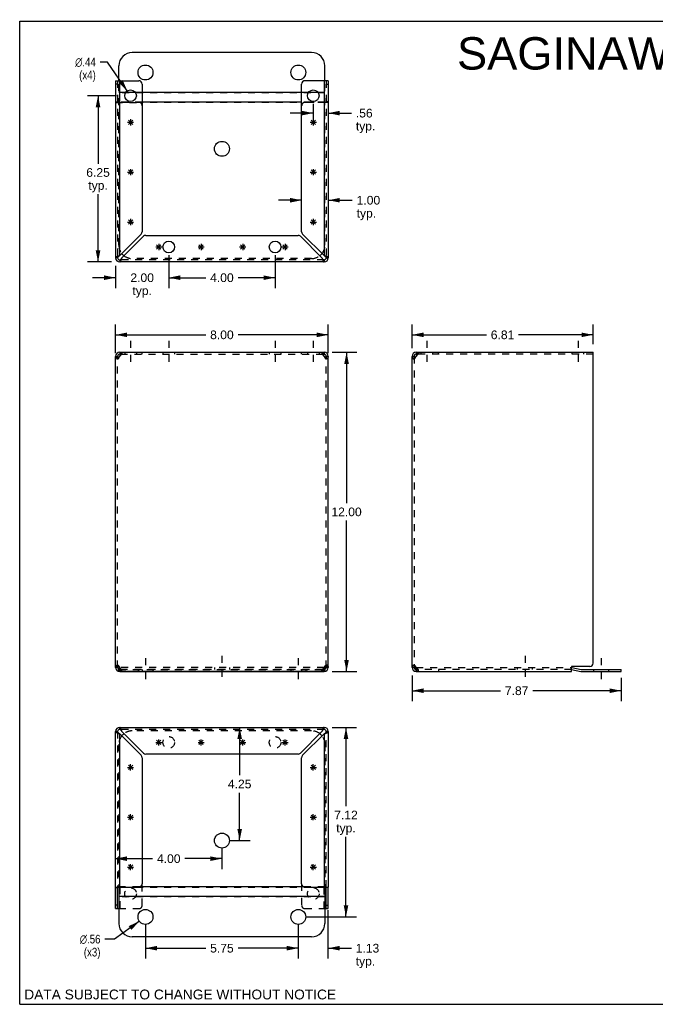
# Model space of a CAD drawing. Header units: inches. Extents: x 0 to 47.8, y 0 to 37.
# Tile 1 of 2: x 0 to 23.9, y 0 to 37. Entities that reach past the tile are written whole.
import ezdxf

# ---------------------------------------------------------------- set-up
doc = ezdxf.new("R2010")
doc.units = ezdxf.units.IN
doc.header["$LTSCALE"] = 2.630435
doc.header["$MEASUREMENT"] = 0
doc.linetypes.add('DASHED', pattern=[0.2, 0.1, -0.1])
doc.linetypes.add('HIDDEN', pattern=[0.2, 0.1, -0.1])
doc.layers.get('0').update_dxf_attribs({"linetype": 'CONTINUOUS'})
doc.layers.add('DEFAULT_2', color=8, linetype='HIDDEN')
doc.layers.add('DIMENSIONS', color=7, linetype='CONTINUOUS')
doc.styles.get("Standard").update_dxf_attribs({"font": 'arial.ttf'})
doc.styles.add('TEXTSTYLE_1', font='gdt', dxfattribs={"width": 0.8})
doc.dimstyles.new('DIMSTYLE_1', dxfattribs={"dimtxt": 0.326087, "dimasz": 0.434783, "dimexe": 0.09, "dimexo": 0.07, "dimgap": 0.0375, "dimtad": 0, "dimtih": 1, "dimtoh": 1, "dimzin": 4, "dimdsep": 46, "dimtxsty": 'Standard', "dimblk": '_FILLED', "dimblk1": '_FILLED', "dimblk2": '_FILLED', "dimcen": 0.09, "dimazin": 1, "dimtfac": 1, "dimtofl": 0, "dimtmove": 0, "dimatfit": 3, "dimldrblk": '_FILLED', "dimfxl": 1, "dimtolj": 1, "dimtzin": 4, "dimarcsym": 0})
doc.dimstyles.new('DIMSTYLE_2', dxfattribs={"dimtxt": 0.326087, "dimasz": 0.434783, "dimexe": 0.09, "dimexo": 0.07, "dimgap": 0.09, "dimtad": 0, "dimtih": 1, "dimtoh": 1, "dimzin": 4, "dimdsep": 46, "dimtxsty": 'Standard', "dimblk": '_FILLED', "dimblk1": '_FILLED', "dimblk2": '_FILLED', "dimcen": 0.09, "dimazin": 1, "dimtfac": 1, "dimtofl": 0, "dimtmove": 0, "dimatfit": 1, "dimldrblk": '_FILLED', "dimfxl": 1, "dimtolj": 1, "dimtzin": 4, "dimarcsym": 0})

# ---------------------------------------------------------------- blocks, each defined once
blk = doc.blocks.new('_FILLED')
at = {"color": 0, "linetype": 'ByBlock'}
blk.add_solid([(0, 0), (-1, 0.2), (-1, -0.2)], dxfattribs=at)
blk = doc.blocks.new('*D1')
at = {"layer": 'DIMENSIONS', "color": 2, "linetype": 'Continuous'}
for p, q in [((3.608, 24.483), (3.608, 25.56)), ((11.608, 24.483), (11.608, 25.56)), ((3.608, 25.169), (7.002, 25.169)), ((11.608, 25.169), (8.215, 25.169))]:
    blk.add_line(p, q, dxfattribs=at)
at = {"layer": 'DIMENSIONS', "color": 2, "linetype": 'Continuous', "xscale": 0.4347826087, "yscale": 0.4347826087, "zscale": 0.4347826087, "rotation": 180}
blk.add_blockref('_FILLED', (3.608, 25.169), dxfattribs=at)
at = {"layer": 'DIMENSIONS', "color": 2, "linetype": 'Continuous', "xscale": 0.4347826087, "yscale": 0.4347826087, "zscale": 0.4347826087}
blk.add_blockref('_FILLED', (11.608, 25.169), dxfattribs=at)
at = {"layer": 'DIMENSIONS', "color": 2, "linetype": 'Continuous', "insert": (7.608, 25.332), "char_height": 0.3261, "width": 0.88613, "attachment_point": 2, "line_spacing_factor": 0.9}
blk.add_mtext('8.00', dxfattribs=at)
blk = doc.blocks.new('*D2')
at = {"layer": 'DIMENSIONS', "color": 2, "linetype": 'Continuous'}
for p, q in [((11.758, 24.513), (12.688, 24.513)), ((12.297, 24.513), (12.297, 18.839)), ((12.297, 12.513), (12.297, 18.186)), ((11.758, 12.513), (12.688, 12.513))]:
    blk.add_line(p, q, dxfattribs=at)
at = {"layer": 'DIMENSIONS', "color": 2, "linetype": 'Continuous', "xscale": 0.4347826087, "yscale": 0.4347826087, "zscale": 0.4347826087}
for p, rotation in [((12.297, 24.513), 90), ((12.297, 12.513), 270)]:
    blk.add_blockref('_FILLED', p, dxfattribs=dict(at, rotation=rotation))
at = {"layer": 'DIMENSIONS', "color": 2, "linetype": 'Continuous', "insert": (12.297, 18.676), "char_height": 0.3261, "width": 1.13949, "attachment_point": 2, "line_spacing_factor": 0.9}
blk.add_mtext('12.00', dxfattribs=at)
blk = doc.blocks.new('*D3')
at = {"layer": 'DIMENSIONS', "color": 2, "linetype": 'Continuous'}
for p, q in [((14.76, 12.363), (14.76, 11.398)), ((22.632, 12.278), (22.632, 11.398)), ((14.76, 11.789), (18.09, 11.789)), ((22.632, 11.789), (19.302, 11.789))]:
    blk.add_line(p, q, dxfattribs=at)
at = {"layer": 'DIMENSIONS', "color": 2, "linetype": 'Continuous', "xscale": 0.4347826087, "yscale": 0.4347826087, "zscale": 0.4347826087, "rotation": 180}
blk.add_blockref('_FILLED', (14.76, 11.789), dxfattribs=at)
at = {"layer": 'DIMENSIONS', "color": 2, "linetype": 'Continuous', "xscale": 0.4347826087, "yscale": 0.4347826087, "zscale": 0.4347826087}
blk.add_blockref('_FILLED', (22.632, 11.789), dxfattribs=at)
at = {"layer": 'DIMENSIONS', "color": 2, "linetype": 'Continuous', "insert": (18.696, 11.952), "char_height": 0.3261, "width": 0.88613, "attachment_point": 2, "line_spacing_factor": 0.9}
blk.add_mtext('7.87', dxfattribs=at)
blk = doc.blocks.new('*D4')
at = {"layer": 'DIMENSIONS', "color": 2, "linetype": 'Continuous'}
for p, q in [((8.276, 10.409), (8.276, 8.609)), ((8.276, 6.156), (8.276, 7.956)), ((7.913, 6.156), (8.668, 6.156))]:
    blk.add_line(p, q, dxfattribs=at)
at = {"layer": 'DIMENSIONS', "color": 2, "linetype": 'Continuous', "xscale": 0.4347826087, "yscale": 0.4347826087, "zscale": 0.4347826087}
for p, rotation in [((8.276, 10.409), 90), ((8.276, 6.156), 270)]:
    blk.add_blockref('_FILLED', p, dxfattribs=dict(at, rotation=rotation))
at = {"layer": 'DIMENSIONS', "color": 2, "linetype": 'Continuous', "insert": (8.276, 8.446), "char_height": 0.3261, "width": 0.88613, "attachment_point": 2, "line_spacing_factor": 0.9}
blk.add_mtext('4.25', dxfattribs=at)
blk = doc.blocks.new('*D5')
at = {"layer": 'DIMENSIONS', "color": 2, "linetype": 'Continuous'}
for p, q in [((7.608, 5.852), (7.608, 5.085)), ((3.608, 5.476), (5.002, 5.476)), ((7.608, 5.476), (6.215, 5.476))]:
    blk.add_line(p, q, dxfattribs=at)
at = {"layer": 'DIMENSIONS', "color": 2, "linetype": 'Continuous', "xscale": 0.4347826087, "yscale": 0.4347826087, "zscale": 0.4347826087, "rotation": 180}
blk.add_blockref('_FILLED', (3.608, 5.476), dxfattribs=at)
at = {"layer": 'DIMENSIONS', "color": 2, "linetype": 'Continuous', "xscale": 0.4347826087, "yscale": 0.4347826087, "zscale": 0.4347826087}
blk.add_blockref('_FILLED', (7.608, 5.476), dxfattribs=at)
at = {"layer": 'DIMENSIONS', "color": 2, "linetype": 'Continuous', "insert": (5.608, 5.639), "char_height": 0.3261, "width": 0.88613, "attachment_point": 2, "line_spacing_factor": 0.9}
blk.add_mtext('4.00', dxfattribs=at)
blk = doc.blocks.new('*D6')
at = {"layer": 'DIMENSIONS', "color": 2, "linetype": 'Continuous'}
for p, q in [((11.608, 1.719), (11.608, 3.534)), ((10.483, 2.982), (10.483, 1.719)), ((10.483, 2.11), (9.614, 2.11)), ((11.608, 2.11), (12.478, 2.11))]:
    blk.add_line(p, q, dxfattribs=at)
at = {"layer": 'DIMENSIONS', "color": 2, "linetype": 'Continuous', "xscale": 0.4347826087, "yscale": 0.4347826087, "zscale": 0.4347826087}
blk.add_blockref('_FILLED', (10.483, 2.11), dxfattribs=at)
at = {"layer": 'DIMENSIONS', "color": 2, "linetype": 'Continuous', "xscale": 0.4347826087, "yscale": 0.4347826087, "zscale": 0.4347826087, "rotation": 180}
blk.add_blockref('_FILLED', (11.608, 2.11), dxfattribs=at)
at = {"layer": 'DIMENSIONS', "color": 2, "linetype": 'Continuous', "insert": (12.641, 2.273), "char_height": 0.3261, "width": 0.88613, "attachment_point": 1, "line_spacing_factor": 0.9}
blk.add_mtext('1.13\\Ptyp.', dxfattribs=at)
blk = doc.blocks.new('*D7')
at = {"layer": 'DIMENSIONS', "color": 2, "linetype": 'Continuous'}
for p, q in [((4.733, 2.982), (4.733, 1.719)), ((10.483, 2.982), (10.483, 1.719)), ((4.733, 2.11), (7.002, 2.11)), ((10.483, 2.11), (8.215, 2.11))]:
    blk.add_line(p, q, dxfattribs=at)
at = {"layer": 'DIMENSIONS', "color": 2, "linetype": 'Continuous', "xscale": 0.4347826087, "yscale": 0.4347826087, "zscale": 0.4347826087, "rotation": 180}
blk.add_blockref('_FILLED', (4.733, 2.11), dxfattribs=at)
at = {"layer": 'DIMENSIONS', "color": 2, "linetype": 'Continuous', "xscale": 0.4347826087, "yscale": 0.4347826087, "zscale": 0.4347826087}
blk.add_blockref('_FILLED', (10.483, 2.11), dxfattribs=at)
at = {"layer": 'DIMENSIONS', "color": 2, "linetype": 'Continuous', "insert": (7.608, 2.273), "char_height": 0.3261, "width": 0.88613, "attachment_point": 2, "line_spacing_factor": 0.9}
blk.add_mtext('5.75', dxfattribs=at)
blk = doc.blocks.new('*D8')
at = {"layer": 'DIMENSIONS', "color": 2, "linetype": 'Continuous'}
for p, q in [((11.758, 10.409), (12.667, 10.409)), ((12.276, 10.409), (12.276, 7.444)), ((12.276, 3.286), (12.276, 6.302)), ((10.788, 3.286), (12.667, 3.286))]:
    blk.add_line(p, q, dxfattribs=at)
at = {"layer": 'DIMENSIONS', "color": 2, "linetype": 'Continuous', "xscale": 0.4347826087, "yscale": 0.4347826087, "zscale": 0.4347826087}
for p, rotation in [((12.276, 10.409), 90), ((12.276, 3.286), 270)]:
    blk.add_blockref('_FILLED', p, dxfattribs=dict(at, rotation=rotation))
at = {"layer": 'DIMENSIONS', "color": 2, "linetype": 'Continuous', "insert": (12.276, 7.28), "char_height": 0.3261, "width": 0.88613, "attachment_point": 2, "line_spacing_factor": 0.9}
blk.add_mtext('7.12\\Ptyp.', dxfattribs=at)
blk = doc.blocks.new('*D9')
at = {"layer": 'DIMENSIONS', "color": 2, "linetype": 'Continuous'}
for p, q in [((4.505, 3.123), (3.567, 2.45)), ((3.567, 2.45), (3.203, 2.45))]:
    blk.add_line(p, q, dxfattribs=at)
at = {"layer": 'DIMENSIONS', "color": 2, "linetype": 'Continuous', "xscale": 0.4347826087, "yscale": 0.4347826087, "zscale": 0.4347826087, "rotation": 35.6180807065}
blk.add_blockref('_FILLED', (4.505, 3.123), dxfattribs=at)
at = {"layer": 'DIMENSIONS', "color": 2, "linetype": 'Continuous', "insert": (3.04, 2.614), "char_height": 0.32609, "width": 1.06756, "attachment_point": 3, "line_spacing_factor": 0.9, "style": 'TEXTSTYLE_1'}
blk.add_mtext('{\\fgdt;n}\\fArial;.56\\P(x3)', dxfattribs=at)
blk = doc.blocks.new('*D10')
at = {"layer": 'DIMENSIONS', "color": 2, "linetype": 'Continuous'}
for p, q in [((3.648, 34.159), (2.557, 34.159)), ((2.948, 34.159), (2.948, 31.599)), ((2.948, 27.909), (2.948, 30.458)), ((3.459, 27.909), (2.557, 27.909))]:
    blk.add_line(p, q, dxfattribs=at)
at = {"layer": 'DIMENSIONS', "color": 2, "linetype": 'Continuous', "xscale": 0.4347826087, "yscale": 0.4347826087, "zscale": 0.4347826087}
for p, rotation in [((2.948, 34.159), 90), ((2.948, 27.909), 270)]:
    blk.add_blockref('_FILLED', p, dxfattribs=dict(at, rotation=rotation))
at = {"layer": 'DIMENSIONS', "color": 2, "linetype": 'Continuous', "insert": (2.948, 31.436), "char_height": 0.3261, "width": 0.88613, "attachment_point": 2, "line_spacing_factor": 0.9}
blk.add_mtext('6.25\\Ptyp.', dxfattribs=at)
blk = doc.blocks.new('*D11')
at = {"layer": 'DIMENSIONS', "color": 2, "linetype": 'Continuous'}
for p, q in [((5.608, 28.168), (5.608, 26.926)), ((3.608, 27.76), (3.608, 26.926)), ((3.608, 27.317), (2.739, 27.317)), ((5.608, 27.317), (6.478, 27.317))]:
    blk.add_line(p, q, dxfattribs=at)
at = {"layer": 'DIMENSIONS', "color": 2, "linetype": 'Continuous', "xscale": 0.4347826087, "yscale": 0.4347826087, "zscale": 0.4347826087}
blk.add_blockref('_FILLED', (3.608, 27.317), dxfattribs=at)
at = {"layer": 'DIMENSIONS', "color": 2, "linetype": 'Continuous', "xscale": 0.4347826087, "yscale": 0.4347826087, "zscale": 0.4347826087, "rotation": 180}
blk.add_blockref('_FILLED', (5.608, 27.317), dxfattribs=at)
at = {"layer": 'DIMENSIONS', "color": 2, "linetype": 'Continuous', "insert": (4.608, 27.48), "char_height": 0.3261, "width": 0.88613, "attachment_point": 2, "line_spacing_factor": 0.9}
blk.add_mtext('2.00\\Ptyp.', dxfattribs=at)
blk = doc.blocks.new('*D12')
at = {"layer": 'DIMENSIONS', "color": 2, "linetype": 'Continuous'}
for p, q in [((5.608, 28.168), (5.608, 26.926)), ((9.608, 28.168), (9.608, 26.926)), ((5.608, 27.317), (7.002, 27.317)), ((9.608, 27.317), (8.215, 27.317))]:
    blk.add_line(p, q, dxfattribs=at)
at = {"layer": 'DIMENSIONS', "color": 2, "linetype": 'Continuous', "xscale": 0.4347826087, "yscale": 0.4347826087, "zscale": 0.4347826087, "rotation": 180}
blk.add_blockref('_FILLED', (5.608, 27.317), dxfattribs=at)
at = {"layer": 'DIMENSIONS', "color": 2, "linetype": 'Continuous', "xscale": 0.4347826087, "yscale": 0.4347826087, "zscale": 0.4347826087}
blk.add_blockref('_FILLED', (9.608, 27.317), dxfattribs=at)
at = {"layer": 'DIMENSIONS', "color": 2, "linetype": 'Continuous', "insert": (7.608, 27.48), "char_height": 0.3261, "width": 0.88613, "attachment_point": 2, "line_spacing_factor": 0.9}
blk.add_mtext('4.00', dxfattribs=at)
blk = doc.blocks.new('*D13')
at = {"layer": 'DIMENSIONS', "color": 2, "linetype": 'Continuous'}
for p, q in [((11.046, 33.855), (11.046, 33.113)), ((11.046, 33.504), (10.176, 33.504)), ((11.608, 33.504), (12.484, 33.504))]:
    blk.add_line(p, q, dxfattribs=at)
at = {"layer": 'DIMENSIONS', "color": 2, "linetype": 'Continuous', "xscale": 0.4347826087, "yscale": 0.4347826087, "zscale": 0.4347826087}
blk.add_blockref('_FILLED', (11.046, 33.504), dxfattribs=at)
at = {"layer": 'DIMENSIONS', "color": 2, "linetype": 'Continuous', "xscale": 0.4347826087, "yscale": 0.4347826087, "zscale": 0.4347826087, "rotation": 180}
blk.add_blockref('_FILLED', (11.608, 33.504), dxfattribs=at)
at = {"layer": 'DIMENSIONS', "color": 2, "linetype": 'Continuous', "insert": (12.647, 33.667), "char_height": 0.3261, "width": 0.73339, "attachment_point": 1, "line_spacing_factor": 0.9}
blk.add_mtext('.56\\Ptyp.', dxfattribs=at)
blk = doc.blocks.new('*D14')
at = {"layer": 'DIMENSIONS', "color": 2, "linetype": 'Continuous'}
for p, q in [((10.608, 30.229), (9.739, 30.229)), ((11.608, 30.229), (12.513, 30.229))]:
    blk.add_line(p, q, dxfattribs=at)
at = {"layer": 'DIMENSIONS', "color": 2, "linetype": 'Continuous', "xscale": 0.4347826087, "yscale": 0.4347826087, "zscale": 0.4347826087}
blk.add_blockref('_FILLED', (10.608, 30.229), dxfattribs=at)
at = {"layer": 'DIMENSIONS', "color": 2, "linetype": 'Continuous', "xscale": 0.4347826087, "yscale": 0.4347826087, "zscale": 0.4347826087, "rotation": 180}
blk.add_blockref('_FILLED', (11.608, 30.229), dxfattribs=at)
at = {"layer": 'DIMENSIONS', "color": 2, "linetype": 'Continuous', "insert": (12.676, 30.392), "char_height": 0.3261, "width": 0.88613, "attachment_point": 1, "line_spacing_factor": 0.9}
blk.add_mtext('1.00\\Ptyp.', dxfattribs=at)
blk = doc.blocks.new('*D15')
at = {"layer": 'DIMENSIONS', "color": 2, "linetype": 'Continuous'}
for p, q in [((3.308, 35.423), (3.027, 35.423)), ((4.048, 34.34), (3.308, 35.423))]:
    blk.add_line(p, q, dxfattribs=at)
at = {"layer": 'DIMENSIONS', "color": 2, "linetype": 'Continuous', "xscale": 0.4347826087, "yscale": 0.4347826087, "zscale": 0.4347826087, "rotation": 304.3534650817}
blk.add_blockref('_FILLED', (4.048, 34.34), dxfattribs=at)
at = {"layer": 'DIMENSIONS', "color": 2, "linetype": 'Continuous', "insert": (2.864, 35.586), "char_height": 0.32609, "width": 1.06756, "attachment_point": 3, "line_spacing_factor": 0.9, "style": 'TEXTSTYLE_1'}
blk.add_mtext('{\\fgdt;n}\\fArial;.44\\P(x4)', dxfattribs=at)
blk = doc.blocks.new('*D16')
at = {"layer": 'DIMENSIONS', "color": 2, "linetype": 'Continuous'}
for p, q in [((14.76, 24.662), (14.76, 25.56)), ((21.572, 24.817), (21.572, 25.56)), ((14.76, 25.169), (17.56, 25.169)), ((21.572, 25.169), (18.772, 25.169))]:
    blk.add_line(p, q, dxfattribs=at)
at = {"layer": 'DIMENSIONS', "color": 2, "linetype": 'Continuous', "xscale": 0.4347826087, "yscale": 0.4347826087, "zscale": 0.4347826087, "rotation": 180}
blk.add_blockref('_FILLED', (14.76, 25.169), dxfattribs=at)
at = {"layer": 'DIMENSIONS', "color": 2, "linetype": 'Continuous', "xscale": 0.4347826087, "yscale": 0.4347826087, "zscale": 0.4347826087}
blk.add_blockref('_FILLED', (21.572, 25.169), dxfattribs=at)
at = {"layer": 'DIMENSIONS', "color": 2, "linetype": 'Continuous', "insert": (18.166, 25.332), "char_height": 0.3261, "width": 0.88613, "attachment_point": 2, "line_spacing_factor": 0.9}
blk.add_mtext('6.81', dxfattribs=at)

msp = doc.modelspace()

# ---------------------------------------------------------------- linework, layer by layer
at = {"color": 7, "linetype": 'Continuous'}
for p, q in [((0, 0), (0, 36.957)), ((0, 36.957), (47.826, 36.957)), ((3.763, 27.984), (3.763, 27.909)), ((11.533, 28.064), (11.608, 28.064)), ((3.763, 24.513), (3.763, 24.438)), ((3.793, 24.438), (3.763, 24.438)), ((11.453, 24.438), (11.424, 24.438)), ((11.453, 24.513), (11.453, 24.438)), ((14.915, 24.513), (14.915, 24.438)), ((14.944, 24.438), (14.915, 24.438)), ((3.608, 24.358), (3.683, 24.358)), ((11.533, 24.358), (11.608, 24.358)), ((14.76, 24.358), (14.835, 24.358)), ((3.683, 12.668), (3.608, 12.668)), ((3.733, 12.594), (3.733, 12.663)), ((3.763, 12.588), (3.793, 12.588)), ((3.763, 12.513), (3.763, 12.588)), ((11.424, 12.588), (11.453, 12.588)), ((11.453, 12.513), (11.453, 12.588)), ((11.483, 12.594), (11.483, 12.663)), ((11.608, 12.668), (11.533, 12.668)), ((14.835, 12.668), (14.76, 12.668)), ((14.888, 12.592), (14.888, 12.663)), ((14.915, 12.588), (14.944, 12.588)), ((14.915, 12.513), (14.915, 12.588)), ((3.733, 12.516), (3.733, 12.507)), ((11.483, 12.507), (3.733, 12.507)), ((11.483, 12.516), (11.483, 12.507)), ((20.76, 12.585), (21.113, 12.51)), ((21.142, 12.507), (22.632, 12.507)), ((22.632, 12.507), (22.632, 12.582)), ((11.453, 10.334), (11.453, 10.409)), ((3.683, 10.254), (3.608, 10.254)), ((3.608, 4.389), (3.683, 4.389)), ((3.683, 3.596), (3.683, 4.389)), ((3.733, 4.409), (3.733, 3.036)), ((10.705, 4.413), (4.512, 4.413)), ((11.483, 4.409), (11.483, 3.036)), ((11.533, 3.596), (11.533, 4.409)), ((11.608, 4.389), (11.533, 4.389)), ((3.683, 3.721), (3.608, 3.721)), ((11.483, 4.055), (3.733, 4.055)), ((11.533, 3.721), (11.608, 3.721)), ((3.608, 3.596), (3.733, 3.596)), ((11.483, 3.596), (11.608, 3.596)), ((10.983, 2.536), (4.233, 2.536)), ((0, 0), (47.826, 0))]:
    msp.add_line(p, q, dxfattribs=at)
at = {"color": 3, "linetype": 'Continuous'}
for p, q in [((10.983, 35.782), (4.233, 35.782)), ((3.733, 34.722), (3.733, 35.282)), ((11.483, 34.722), (11.483, 35.282)), ((3.608, 34.722), (3.608, 28.064)), ((3.608, 34.722), (4.483, 34.722)), ((3.763, 28.149), (3.763, 34.722)), ((4.608, 34.597), (4.608, 29.046)), ((10.608, 29.046), (10.608, 34.597)), ((11.608, 34.722), (10.733, 34.722)), ((11.453, 34.722), (11.453, 28.149)), ((11.608, 34.722), (11.608, 28.064)), ((4.354, 34.279), (3.988, 34.279)), ((10.608, 34.279), (4.608, 34.279)), ((11.229, 34.279), (10.863, 34.279)), ((10.608, 33.921), (4.608, 33.921)), ((3.763, 28.149), (4.572, 28.958)), ((4.745, 28.909), (10.472, 28.909)), ((10.645, 28.958), (11.453, 28.149)), ((4.657, 28.873), (3.848, 28.064)), ((11.368, 28.064), (10.56, 28.873)), ((11.453, 27.909), (3.763, 27.909)), ((3.763, 24.513), (11.453, 24.513)), ((14.915, 24.513), (21.572, 24.513)), ((21.572, 12.825), (21.572, 24.513)), ((3.608, 12.668), (3.608, 24.358)), ((3.669, 24.285), (3.654, 24.271)), ((3.686, 24.3), (3.669, 24.285)), ((11.531, 24.3), (11.513, 24.314)), ((11.548, 24.285), (11.531, 24.3)), ((11.563, 24.271), (11.548, 24.285)), ((11.608, 12.668), (11.608, 24.358)), ((14.76, 12.668), (14.76, 24.358)), ((14.82, 24.285), (14.805, 24.271)), ((14.837, 24.3), (14.82, 24.285)), ((3.654, 12.754), (3.669, 12.74)), ((3.669, 12.74), (3.686, 12.725)), ((3.686, 12.725), (3.704, 12.711)), ((3.733, 12.663), (3.765, 12.663)), ((11.452, 12.663), (11.483, 12.663)), ((11.531, 12.725), (11.548, 12.74)), ((11.548, 12.74), (11.563, 12.754)), ((14.805, 12.754), (14.82, 12.74)), ((14.82, 12.74), (14.837, 12.725)), ((14.837, 12.725), (14.855, 12.711)), ((14.888, 12.663), (14.917, 12.663)), ((20.76, 12.513), (20.76, 12.68)), ((20.772, 12.66), (21.129, 12.584)), ((21.447, 12.7), (20.78, 12.7)), ((3.763, 12.513), (11.453, 12.513)), ((14.915, 12.513), (20.76, 12.513)), ((21.142, 12.582), (22.632, 12.582)), ((3.763, 10.409), (11.453, 10.409)), ((3.608, 3.596), (3.608, 10.254)), ((3.763, 4.409), (3.763, 10.169)), ((4.572, 9.361), (3.763, 10.169)), ((3.848, 10.254), (4.657, 9.446)), ((10.56, 9.446), (11.368, 10.254)), ((11.453, 10.169), (10.645, 9.361)), ((11.453, 10.169), (11.453, 4.409)), ((11.608, 10.254), (11.608, 4.409)), ((4.608, 9.272), (4.608, 4.534)), ((10.472, 9.409), (4.745, 9.409)), ((10.608, 4.534), (10.608, 9.272)), ((3.608, 4.409), (4.483, 4.409)), ((10.733, 4.409), (11.608, 4.409)), ((11.608, 3.596), (11.608, 4.389))]:
    msp.add_line(p, q, dxfattribs=at)
at = {"color": 2, "linetype": 'DASHED'}
for p, q in [((4.171, 24.947), (4.171, 24.003)), ((5.608, 24.947), (5.608, 24.003)), ((9.608, 24.947), (9.608, 24.003)), ((11.046, 24.947), (11.046, 24.003)), ((15.322, 24.947), (15.322, 24.003)), ((21.01, 24.947), (21.01, 24.003)), ((4.733, 13.017), (4.733, 12.072)), ((7.608, 13.097), (7.608, 12.153)), ((10.483, 13.017), (10.483, 12.072)), ((19.013, 13.097), (19.013, 12.153)), ((21.882, 13.017), (21.882, 12.072))]:
    msp.add_line(p, q, dxfattribs=at)
at = {"color": 40, "linetype": 'Continuous'}
for p, q in [((5.118, 9.846), (5.348, 9.846)), ((5.152, 9.765), (5.315, 9.928)), ((5.315, 9.765), (5.152, 9.928)), ((5.233, 9.731), (5.233, 9.961)), ((6.712, 9.846), (6.942, 9.846)), ((6.746, 9.765), (6.909, 9.928)), ((6.909, 9.765), (6.746, 9.928)), ((6.827, 9.731), (6.827, 9.961)), ((8.274, 9.846), (8.504, 9.846)), ((8.308, 9.765), (8.471, 9.928)), ((8.471, 9.765), (8.308, 9.928)), ((8.389, 9.731), (8.389, 9.961)), ((9.868, 9.846), (10.098, 9.846)), ((9.902, 9.765), (10.065, 9.928)), ((10.065, 9.765), (9.902, 9.928)), ((9.983, 9.731), (9.983, 9.961)), ((4.056, 8.909), (4.286, 8.909)), ((4.09, 8.828), (4.252, 8.99)), ((4.252, 8.828), (4.09, 8.99)), ((4.171, 8.794), (4.171, 9.024)), ((10.931, 8.909), (11.161, 8.909)), ((10.965, 8.828), (11.127, 8.99)), ((10.965, 8.99), (11.127, 8.828)), ((11.046, 8.794), (11.046, 9.024)), ((4.056, 7.034), (4.286, 7.034)), ((4.09, 6.953), (4.252, 7.115)), ((4.252, 6.953), (4.09, 7.115)), ((4.171, 6.919), (4.171, 7.149)), ((10.931, 7.034), (11.161, 7.034)), ((10.965, 6.953), (11.127, 7.115)), ((10.965, 7.115), (11.127, 6.953)), ((11.046, 6.919), (11.046, 7.149)), ((4.252, 5.078), (4.09, 5.24)), ((4.09, 5.078), (4.252, 5.24)), ((4.171, 5.044), (4.171, 5.274)), ((10.965, 5.24), (11.127, 5.078)), ((10.965, 5.078), (11.127, 5.24)), ((11.046, 5.044), (11.046, 5.274)), ((4.056, 5.159), (4.286, 5.159)), ((10.931, 5.159), (11.161, 5.159))]:
    msp.add_line(p, q, dxfattribs=at)
at = {"color": 3, "linetype": 'Continuous'}
for points in [[(3.763, 28.149), (3.739, 28.141), (3.716, 28.132), (3.693, 28.124), (3.672, 28.115), (3.654, 28.107), (3.638, 28.098), (3.625, 28.09), (3.616, 28.081), (3.61, 28.073), (3.608, 28.064)], [(11.608, 28.064), (11.607, 28.073), (11.601, 28.081), (11.592, 28.09), (11.579, 28.098), (11.563, 28.107), (11.545, 28.115), (11.524, 28.124), (11.501, 28.132), (11.478, 28.141), (11.453, 28.149)], [(3.763, 27.909), (3.772, 27.911), (3.78, 27.917), (3.789, 27.926), (3.797, 27.939), (3.806, 27.955), (3.814, 27.973), (3.823, 27.994), (3.831, 28.016), (3.84, 28.04), (3.848, 28.064)], [(11.368, 28.064), (11.377, 28.04), (11.385, 28.016), (11.394, 27.994), (11.402, 27.973), (11.411, 27.955), (11.419, 27.939), (11.428, 27.926), (11.436, 27.917), (11.445, 27.911), (11.453, 27.909)], [(3.78, 24.405), (3.789, 24.428), (3.797, 24.449), (3.806, 24.467), (3.814, 24.483), (3.823, 24.496), (3.831, 24.505), (3.84, 24.511), (3.848, 24.513)], [(11.368, 24.513), (11.377, 24.511), (11.385, 24.505), (11.394, 24.496), (11.402, 24.483), (11.411, 24.467), (11.419, 24.449), (11.428, 24.428), (11.436, 24.405)], [(14.932, 24.405), (14.94, 24.428), (14.949, 24.449), (14.957, 24.467), (14.966, 24.483), (14.974, 24.496), (14.983, 24.505), (14.991, 24.511), (15, 24.513)], [(3.654, 24.271), (3.64, 24.285), (3.629, 24.3), (3.62, 24.314), (3.614, 24.329), (3.61, 24.343), (3.608, 24.358)], [(3.723, 24.329), (3.704, 24.314), (3.686, 24.3)], [(3.763, 24.358), (3.743, 24.343), (3.723, 24.329)], [(3.763, 24.358), (3.772, 24.382), (3.78, 24.405)], [(11.436, 24.405), (11.445, 24.382), (11.453, 24.358)], [(11.513, 24.314), (11.494, 24.329), (11.474, 24.343), (11.453, 24.358)], [(11.608, 24.358), (11.607, 24.343), (11.603, 24.329), (11.597, 24.314), (11.588, 24.3), (11.576, 24.285), (11.563, 24.271)], [(14.805, 24.271), (14.792, 24.285), (14.781, 24.3), (14.772, 24.314), (14.765, 24.329), (14.761, 24.343), (14.76, 24.358)], [(14.875, 24.329), (14.855, 24.314), (14.837, 24.3)], [(14.915, 24.358), (14.895, 24.343), (14.875, 24.329)], [(14.915, 24.358), (14.923, 24.382), (14.932, 24.405)], [(3.608, 12.668), (3.61, 12.682), (3.614, 12.696), (3.62, 12.711), (3.629, 12.725), (3.64, 12.74), (3.654, 12.754)], [(3.704, 12.711), (3.723, 12.696), (3.743, 12.682), (3.763, 12.668)], [(3.78, 12.62), (3.772, 12.643), (3.763, 12.668)], [(3.848, 12.513), (3.84, 12.514), (3.831, 12.52), (3.823, 12.529), (3.814, 12.542), (3.806, 12.558), (3.797, 12.576), (3.789, 12.597), (3.78, 12.62)], [(11.436, 12.62), (11.428, 12.597), (11.419, 12.576), (11.411, 12.558), (11.402, 12.542), (11.394, 12.529), (11.385, 12.52), (11.377, 12.514), (11.368, 12.513)], [(11.453, 12.668), (11.445, 12.643), (11.436, 12.62)], [(11.453, 12.668), (11.474, 12.682), (11.494, 12.696)], [(11.494, 12.696), (11.513, 12.711), (11.531, 12.725)], [(11.563, 12.754), (11.576, 12.74), (11.588, 12.725), (11.597, 12.711), (11.603, 12.696), (11.607, 12.682), (11.608, 12.668)], [(14.76, 12.668), (14.761, 12.682), (14.765, 12.696), (14.772, 12.711), (14.781, 12.725), (14.792, 12.74), (14.805, 12.754)], [(14.855, 12.711), (14.875, 12.696), (14.895, 12.682), (14.915, 12.668)], [(14.932, 12.62), (14.923, 12.643), (14.915, 12.668)], [(15, 12.513), (14.991, 12.514), (14.983, 12.52), (14.974, 12.529), (14.966, 12.542), (14.957, 12.558), (14.949, 12.576), (14.94, 12.597), (14.932, 12.62)], [(3.848, 10.254), (3.84, 10.278), (3.831, 10.302), (3.823, 10.324), (3.814, 10.345), (3.806, 10.364), (3.797, 10.379), (3.789, 10.392), (3.78, 10.401), (3.772, 10.407), (3.763, 10.409)], [(11.453, 10.409), (11.445, 10.407), (11.436, 10.401), (11.428, 10.392), (11.419, 10.379), (11.411, 10.364), (11.402, 10.345), (11.394, 10.324), (11.385, 10.302), (11.377, 10.278), (11.368, 10.254)], [(3.608, 10.254), (3.61, 10.245), (3.616, 10.237), (3.625, 10.228), (3.638, 10.22), (3.654, 10.211), (3.672, 10.203), (3.693, 10.194), (3.716, 10.186), (3.739, 10.177), (3.763, 10.169)], [(11.453, 10.169), (11.478, 10.177), (11.501, 10.186), (11.524, 10.194), (11.545, 10.203), (11.563, 10.211), (11.579, 10.22), (11.592, 10.228), (11.601, 10.237), (11.607, 10.245), (11.608, 10.254)]]:
    msp.add_lwpolyline(points, dxfattribs=at)
at = {"color": 7, "linetype": 'Continuous'}
for points in [[(3.763, 28.149), (3.751, 28.141), (3.739, 28.132), (3.727, 28.124), (3.716, 28.115), (3.707, 28.107), (3.699, 28.098), (3.692, 28.09), (3.687, 28.081), (3.684, 28.073), (3.683, 28.064)], [(11.533, 28.064), (11.532, 28.073), (11.53, 28.081), (11.525, 28.09), (11.518, 28.098), (11.51, 28.107), (11.5, 28.115), (11.49, 28.124), (11.478, 28.132), (11.466, 28.141), (11.453, 28.149)], [(3.763, 27.984), (3.772, 27.985), (3.78, 27.988), (3.789, 27.993), (3.797, 28), (3.806, 28.008), (3.814, 28.017), (3.823, 28.028), (3.831, 28.04), (3.84, 28.052), (3.848, 28.064)], [(11.368, 28.064), (11.377, 28.052), (11.385, 28.04), (11.394, 28.028), (11.402, 28.017), (11.411, 28.008), (11.419, 28), (11.428, 27.993), (11.436, 27.988), (11.445, 27.985), (11.453, 27.984)], [(3.692, 24.305), (3.69, 24.314), (3.686, 24.329), (3.684, 24.343), (3.683, 24.358)], [(11.533, 24.358), (11.533, 24.343), (11.531, 24.329), (11.527, 24.314), (11.524, 24.305)], [(14.844, 24.305), (14.841, 24.314), (14.838, 24.329), (14.835, 24.343), (14.835, 24.358)], [(3.683, 12.668), (3.684, 12.682), (3.686, 12.696), (3.69, 12.711), (3.692, 12.72)], [(11.524, 12.72), (11.527, 12.711), (11.531, 12.696), (11.533, 12.682), (11.533, 12.668)], [(14.835, 12.668), (14.835, 12.682), (14.838, 12.696), (14.841, 12.711), (14.844, 12.72)], [(3.683, 10.254), (3.684, 10.245), (3.687, 10.237), (3.692, 10.228), (3.699, 10.22), (3.707, 10.211), (3.716, 10.203), (3.727, 10.194), (3.739, 10.186), (3.751, 10.177), (3.763, 10.169)], [(3.848, 10.254), (3.84, 10.266), (3.831, 10.279), (3.823, 10.29), (3.814, 10.301), (3.806, 10.311), (3.797, 10.319), (3.789, 10.325), (3.78, 10.33), (3.772, 10.333), (3.763, 10.334)], [(11.453, 10.334), (11.445, 10.333), (11.436, 10.33), (11.428, 10.325), (11.419, 10.319), (11.411, 10.311), (11.402, 10.301), (11.394, 10.29), (11.385, 10.279), (11.377, 10.266), (11.368, 10.254)], [(11.453, 10.169), (11.466, 10.177), (11.478, 10.186), (11.49, 10.194), (11.5, 10.203), (11.51, 10.211), (11.518, 10.22), (11.525, 10.228), (11.53, 10.237), (11.532, 10.245), (11.533, 10.254)]]:
    msp.add_lwpolyline(points, dxfattribs=at)
at = {"color": 3, "linetype": 'Continuous'}
for centre, radius in [((4.733, 35.032), 0.281), ((10.483, 35.032), 0.281), ((4.171, 34.159), 0.219), ((11.046, 34.159), 0.219), ((7.608, 32.162), 0.281), ((5.608, 28.472), 0.219), ((9.608, 28.472), 0.219)]:
    msp.add_circle(centre, radius, dxfattribs=at)
at = {"color": 7, "linetype": 'Continuous'}
for centre in [(7.608, 6.156), (4.733, 3.286), (10.483, 3.286)]:
    msp.add_circle(centre, 0.281, dxfattribs=at)
at = {"color": 3, "linetype": 'Continuous'}
for centre, radius, start, end in [((4.233, 35.282), 0.5, 90, 180), ((10.983, 35.282), 0.5, 0, 90), ((4.483, 34.597), 0.125, 0, 90), ((10.733, 34.597), 0.125, 90, 180), ((4.483, 29.046), 0.125, 315, 360), ((4.745, 28.784), 0.125, 90, 135), ((10.472, 28.784), 0.125, 45, 90), ((10.733, 29.046), 0.125, 180, 225), ((4.233, 28.537), 0.5, 218.3209, 232.1398), ((10.983, 28.537), 0.5, 307.8602, 321.6791), ((3.763, 28.064), 0.155, 180, 270), ((11.453, 28.064), 0.155, 270, 360), ((3.763, 24.358), 0.155, 90, 180), ((11.453, 24.358), 0.155, 0, 90), ((14.915, 24.358), 0.155, 90, 180), ((3.763, 12.668), 0.155, 180, 270), ((11.453, 12.668), 0.155, 270, 360), ((14.915, 12.668), 0.155, 180, 270), ((20.78, 12.68), 0.02, 90, 180), ((20.743, 12.525), 0.138, 78, 80.0012), ((21.447, 12.825), 0.125, 270, 360), ((21.142, 12.645), 0.0625, 258, 270), ((3.763, 10.254), 0.155, 90, 180), ((11.453, 10.254), 0.155, 0, 90), ((4.483, 9.272), 0.125, 0, 45), ((4.745, 9.534), 0.125, 225, 270), ((10.472, 9.534), 0.125, 270, 315), ((10.733, 9.272), 0.125, 135, 180), ((4.483, 4.534), 0.125, 270, 360), ((10.733, 4.534), 0.125, 180, 270)]:
    msp.add_arc(centre, radius, start, end, dxfattribs=at)
at = {"color": 7, "linetype": 'Continuous'}
for centre, radius, start, end in [((3.763, 28.064), 0.08, 180, 270), ((11.453, 28.064), 0.08, 270, 360), ((3.763, 24.358), 0.08, 90, 180), ((11.453, 24.358), 0.08, 0, 90), ((14.915, 24.358), 0.08, 90, 180), ((3.763, 12.668), 0.08, 180, 270), ((11.453, 12.668), 0.08, 270, 360), ((14.915, 12.668), 0.08, 180, 270), ((21.142, 12.645), 0.138, 258, 270), ((3.763, 10.254), 0.08, 90, 180), ((4.233, 9.781), 0.5, 127.8602, 141.6791), ((10.983, 9.781), 0.5, 38.3209, 52.1398), ((11.453, 10.254), 0.08, 0, 90), ((4.233, 3.036), 0.5, 180, 270), ((10.983, 3.036), 0.5, 270, 360)]:
    msp.add_arc(centre, radius, start, end, dxfattribs=at)
at = {"layer": 'DEFAULT_2', "color": 8, "linetype": 'HIDDEN'}
for p, q in [((3.683, 34.597), (3.608, 34.597)), ((3.683, 34.722), (3.683, 28.064)), ((3.733, 28.537), (3.733, 34.722)), ((11.483, 28.537), (11.483, 34.722)), ((11.533, 34.722), (11.533, 28.064)), ((11.533, 34.597), (11.608, 34.597)), ((3.988, 34.279), (3.733, 34.279)), ((11.483, 34.263), (3.733, 34.263)), ((4.608, 34.279), (4.354, 34.279)), ((10.863, 34.279), (10.608, 34.279)), ((11.483, 34.279), (11.229, 34.279)), ((3.608, 33.929), (3.683, 33.929)), ((3.608, 33.909), (4.483, 33.909)), ((4.608, 33.921), (3.733, 33.921)), ((11.483, 33.906), (3.733, 33.906)), ((11.483, 33.921), (10.608, 33.921)), ((11.608, 33.909), (10.733, 33.909)), ((11.608, 33.929), (11.533, 33.929)), ((4.056, 33.159), (4.286, 33.159)), ((4.09, 33.078), (4.252, 33.241)), ((4.252, 33.078), (4.09, 33.241)), ((4.171, 33.274), (4.171, 33.044)), ((10.931, 33.159), (11.161, 33.159)), ((10.965, 33.078), (11.127, 33.241)), ((11.127, 33.078), (10.965, 33.241)), ((11.046, 33.274), (11.046, 33.044)), ((4.056, 31.284), (4.286, 31.284)), ((4.252, 31.203), (4.09, 31.366)), ((4.09, 31.203), (4.252, 31.366)), ((4.171, 31.399), (4.171, 31.169)), ((10.931, 31.284), (11.161, 31.284)), ((11.127, 31.203), (10.965, 31.366)), ((10.965, 31.203), (11.127, 31.366)), ((11.046, 31.399), (11.046, 31.169)), ((4.056, 29.409), (4.286, 29.409)), ((4.252, 29.328), (4.09, 29.491)), ((4.09, 29.328), (4.252, 29.491)), ((4.171, 29.524), (4.171, 29.294)), ((10.931, 29.409), (11.161, 29.409)), ((11.127, 29.328), (10.965, 29.491)), ((10.965, 29.328), (11.127, 29.491)), ((11.046, 29.524), (11.046, 29.294)), ((5.315, 28.391), (5.152, 28.553)), ((5.152, 28.391), (5.315, 28.553)), ((5.233, 28.587), (5.233, 28.357)), ((6.909, 28.391), (6.746, 28.553)), ((6.746, 28.391), (6.909, 28.553)), ((6.827, 28.587), (6.827, 28.357)), ((8.471, 28.391), (8.308, 28.553)), ((8.308, 28.391), (8.471, 28.553)), ((8.389, 28.587), (8.389, 28.357)), ((10.065, 28.391), (9.902, 28.553)), ((9.902, 28.391), (10.065, 28.553)), ((9.983, 28.587), (9.983, 28.357)), ((5.118, 28.472), (5.348, 28.472)), ((6.712, 28.472), (6.942, 28.472)), ((8.274, 28.472), (8.504, 28.472)), ((9.868, 28.472), (10.098, 28.472)), ((3.683, 28.064), (3.608, 28.064)), ((11.453, 27.984), (3.763, 27.984)), ((10.983, 28.037), (4.233, 28.037)), ((11.453, 27.984), (11.453, 27.909)), ((3.793, 24.438), (11.424, 24.438)), ((3.848, 24.513), (3.848, 24.438)), ((3.952, 24.513), (3.952, 24.438)), ((4.39, 24.513), (4.39, 24.438)), ((4.608, 24.438), (4.608, 24.513)), ((5.39, 24.513), (5.39, 24.438)), ((5.827, 24.513), (5.827, 24.438)), ((9.39, 24.513), (9.39, 24.438)), ((9.827, 24.513), (9.827, 24.438)), ((10.608, 24.438), (10.608, 24.513)), ((10.827, 24.513), (10.827, 24.438)), ((11.265, 24.513), (11.265, 24.438)), ((11.368, 24.513), (11.368, 24.438)), ((21.572, 24.438), (14.944, 24.438)), ((15, 24.513), (15, 24.438)), ((15.104, 24.438), (15.104, 24.513)), ((15.541, 24.438), (15.541, 24.513)), ((15.76, 24.438), (15.76, 24.513)), ((20.791, 24.438), (20.791, 24.513)), ((21.229, 24.438), (21.229, 24.513)), ((3.654, 24.271), (3.707, 24.271)), ((3.683, 12.668), (3.683, 24.358)), ((11.563, 24.271), (11.51, 24.271)), ((11.533, 12.668), (11.533, 24.358)), ((14.805, 24.271), (14.858, 24.271)), ((14.835, 24.358), (14.835, 12.668)), ((14.844, 24.305), (14.846, 24.3)), ((14.846, 24.3), (14.851, 24.285)), ((14.851, 24.285), (14.858, 24.271)), ((14.957, 24.414), (14.949, 24.405)), ((3.683, 12.7), (3.608, 12.7)), ((3.654, 12.754), (3.707, 12.754)), ((3.733, 12.516), (3.733, 12.594)), ((3.763, 12.588), (3.733, 12.588)), ((11.452, 12.663), (3.765, 12.663)), ((11.424, 12.588), (3.793, 12.588)), ((3.848, 12.513), (3.848, 12.588)), ((4.608, 12.588), (4.608, 12.513)), ((7.327, 12.663), (7.327, 12.588)), ((7.89, 12.663), (7.89, 12.588)), ((10.608, 12.588), (10.608, 12.513)), ((11.368, 12.513), (11.368, 12.588)), ((11.483, 12.588), (11.453, 12.588)), ((11.483, 12.516), (11.483, 12.594)), ((11.563, 12.754), (11.51, 12.754)), ((11.608, 12.7), (11.533, 12.7)), ((14.805, 12.754), (14.858, 12.754)), ((14.846, 12.725), (14.844, 12.72)), ((14.888, 12.588), (14.888, 12.592)), ((14.915, 12.588), (14.888, 12.588)), ((14.917, 12.663), (20.743, 12.663)), ((20.76, 12.588), (14.944, 12.588)), ((14.949, 12.621), (14.957, 12.611)), ((15, 12.513), (15, 12.588)), ((15.76, 12.588), (15.76, 12.513)), ((18.731, 12.588), (18.731, 12.663)), ((19.294, 12.588), (19.294, 12.663)), ((20.756, 12.586), (20.76, 12.585)), ((3.733, 12.582), (11.483, 12.582)), ((4.452, 12.582), (4.452, 12.507)), ((5.015, 12.582), (5.015, 12.507)), ((10.202, 12.582), (10.202, 12.507)), ((10.765, 12.582), (10.765, 12.507)), ((21.601, 12.507), (21.601, 12.582)), ((22.164, 12.507), (22.164, 12.582)), ((3.763, 10.334), (3.763, 10.409)), ((3.683, 10.254), (3.683, 4.389)), ((11.453, 10.334), (3.763, 10.334)), ((10.983, 10.281), (4.233, 10.281)), ((11.533, 10.254), (11.608, 10.254)), ((11.533, 4.409), (11.533, 10.254)), ((3.733, 9.781), (3.733, 4.409)), ((11.483, 9.781), (11.483, 4.409)), ((4.608, 3.721), (4.608, 4.534)), ((10.608, 4.534), (10.608, 3.721)), ((4.512, 4.413), (3.733, 4.413)), ((11.483, 4.397), (3.733, 4.397)), ((3.763, 4.409), (3.763, 3.596)), ((11.483, 4.413), (10.705, 4.413)), ((11.453, 3.596), (11.453, 4.409)), ((11.608, 4.389), (11.608, 4.409)), ((11.483, 4.04), (3.733, 4.04)), ((3.733, 3.596), (4.483, 3.596)), ((10.733, 3.596), (11.483, 3.596))]:
    msp.add_line(p, q, dxfattribs=at)
for points in [[(3.763, 24.358), (3.772, 24.37), (3.78, 24.382), (3.789, 24.394), (3.797, 24.405), (3.806, 24.414), (3.814, 24.422), (3.823, 24.429), (3.831, 24.434), (3.84, 24.437), (3.848, 24.438)], [(11.368, 24.438), (11.377, 24.437), (11.385, 24.434), (11.394, 24.429), (11.402, 24.422), (11.411, 24.414), (11.419, 24.405), (11.428, 24.394), (11.436, 24.382), (11.445, 24.37), (11.453, 24.358)], [(15, 24.438), (14.991, 24.437), (14.983, 24.434), (14.974, 24.429), (14.966, 24.422), (14.957, 24.414)], [(3.707, 24.271), (3.7, 24.285), (3.694, 24.3), (3.692, 24.305)], [(3.763, 24.358), (3.753, 24.343), (3.743, 24.329), (3.733, 24.314), (3.723, 24.3), (3.715, 24.285), (3.707, 24.271)], [(11.51, 24.271), (11.502, 24.285), (11.493, 24.3), (11.484, 24.314), (11.474, 24.329), (11.464, 24.343), (11.453, 24.358)], [(11.524, 24.305), (11.523, 24.3), (11.517, 24.285), (11.51, 24.271)], [(14.915, 24.358), (14.904, 24.343), (14.894, 24.329), (14.884, 24.314), (14.875, 24.3), (14.866, 24.285), (14.858, 24.271)], [(14.949, 24.405), (14.94, 24.394), (14.932, 24.382), (14.923, 24.37), (14.915, 24.358)], [(3.692, 12.72), (3.694, 12.725), (3.7, 12.74), (3.707, 12.754)], [(3.707, 12.754), (3.715, 12.74), (3.723, 12.725), (3.733, 12.711), (3.743, 12.696), (3.753, 12.682), (3.763, 12.668)], [(3.848, 12.588), (3.84, 12.589), (3.831, 12.591), (3.823, 12.596), (3.814, 12.603), (3.806, 12.611), (3.797, 12.621), (3.789, 12.631), (3.78, 12.643), (3.772, 12.655), (3.763, 12.668)], [(11.453, 12.668), (11.445, 12.655), (11.436, 12.643), (11.428, 12.631), (11.419, 12.621), (11.411, 12.611), (11.402, 12.603), (11.394, 12.596), (11.385, 12.591), (11.377, 12.589), (11.368, 12.588)], [(11.453, 12.668), (11.464, 12.682), (11.474, 12.696), (11.484, 12.711), (11.493, 12.725), (11.502, 12.74), (11.51, 12.754)], [(11.51, 12.754), (11.517, 12.74), (11.523, 12.725), (11.524, 12.72)], [(14.858, 12.754), (14.851, 12.74), (14.846, 12.725)], [(14.858, 12.754), (14.866, 12.74), (14.875, 12.725), (14.884, 12.711), (14.894, 12.696), (14.904, 12.682), (14.915, 12.668)], [(14.915, 12.668), (14.923, 12.655), (14.932, 12.643), (14.94, 12.631), (14.949, 12.621)], [(15, 12.588), (14.991, 12.589), (14.983, 12.591), (14.974, 12.596), (14.966, 12.603), (14.957, 12.611)]]:
    msp.add_lwpolyline(points, dxfattribs=at)
for centre in [(5.608, 9.846), (9.608, 9.846), (4.171, 4.159), (11.046, 4.159)]:
    msp.add_circle(centre, 0.219, dxfattribs=at)
for centre, radius, start, end in [((4.483, 33.784), 0.125, 0, 90), ((10.733, 33.784), 0.125, 90, 180), ((4.233, 28.537), 0.5, 180, 218.3209), ((10.983, 28.537), 0.5, 321.6791, 360), ((4.233, 28.537), 0.5, 232.1398, 270), ((10.983, 28.537), 0.5, 270, 307.8602), ((20.743, 12.525), 0.138, 80.0012, 90), ((20.743, 12.525), 0.0625, 78, 90), ((4.233, 9.781), 0.5, 141.6791, 180), ((4.233, 9.781), 0.5, 90, 127.8602), ((10.983, 9.781), 0.5, 52.1398, 90), ((10.983, 9.781), 0.5, 0, 38.3209), ((4.483, 3.721), 0.125, 270, 360), ((10.733, 3.721), 0.125, 180, 270)]:
    msp.add_arc(centre, radius, start, end, dxfattribs=at)

# ---------------------------------------------------------------- texts
at = {"layer": 'DIMENSIONS', "color": 2, "linetype": 'Continuous', "attachment_point": 2, "line_spacing_factor": 0.9}
for s, insert, char_height, width in [('SAGINAW CONTROL & ENGINEERING\\PSCE-FK1208', (31.854, 36.359), 1.21739, 30.74705), ('DATA SUBJECT TO CHANGE WITHOUT NOTICE', (6.038, 0.554), 0.36957, 11.70794)]:
    msp.add_mtext(s, dxfattribs=dict(at, insert=insert, char_height=char_height, width=width))

# ---------------------------------------------------------------- dimensions: what is measured, and where the dimension line sits
at = {"layer": 'DIMENSIONS', "color": 2, "linetype": 'Continuous'}
for base, p1, p2, angle, picture, middle in [((11.046, 33.504), (11.608, 37.017), (11.046, 33.043), 180, '*D13', (13.014, 33.259)), ((2.948, 34.159), (3.529, 27.909), (3.718, 34.159), 90, '*D10', (2.948, 31.029)), ((12.276, 3.286), (11.688, 10.409), (10.718, 3.286), 270, '*D8', (12.276, 6.873)), ((10.483444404, 2.109978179), (11.608444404, 3.6041989), (10.483444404, 3.0521083), 180, '*D6', (13.083974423, 1.865412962))]:
    dim = msp.add_linear_dim(base=base, p1=p1, p2=p2, angle=angle, text='<>\\Ptyp.', dimstyle='DIMSTYLE_1', dxfattribs=at)
    dim.commit()
    dim.dimension.update_dxf_attribs({"geometry": picture, "text_midpoint": middle, "dimtype": 160})
for p1, p2, text, picture, middle in [((4.048, 34.34), (4.294, 33.979), '%%c<>\\P(x4)', '*D15', (2.33, 35.178)), ((4.505, 3.123), (4.962, 3.45), '%%c<>\\P(x3)', '*D9', (2.506, 2.206))]:
    dim = msp.add_diameter_dim_2p(p1=p1, p2=p2, text=text, dimstyle='DIMSTYLE_2', override={"dimpost": '<>'}, dxfattribs=at)
    dim.commit()
    dim.dimension.update_dxf_attribs({"geometry": picture, "text_midpoint": middle, "dimtype": 163})
for base, p1, p2, picture, middle in [((11.608, 30.229), (10.608, 34.597), (11.608, 34.722), '*D14', (13.119, 29.984)), ((5.608, 27.317), (3.608, 27.83), (5.608, 28.238), '*D11', (4.608, 27.073))]:
    dim = msp.add_linear_dim(base=base, p1=p1, p2=p2, text='<>\\Ptyp.', dimstyle='DIMSTYLE_1', dxfattribs=at)
    dim.commit()
    dim.dimension.update_dxf_attribs({"geometry": picture, "text_midpoint": middle, "dimtype": 160})
for base, p1, p2, picture, middle in [((9.608, 27.317), (5.608, 28.238), (9.608, 28.238), '*D12', (7.6, 27.315)), ((21.572, 25.169), (14.76, 24.592), (21.572, 25.63), '*D16', (18.132, 25.167)), ((22.632, 11.789), (14.76, 12.433), (22.632, 12.348), '*D3', (18.696, 11.787)), ((7.608, 5.476), (3.608, 2.302), (7.608, 5.015), '*D5', (5.6, 5.474))]:
    dim = msp.add_linear_dim(base=base, p1=p1, p2=p2, dimstyle='DIMSTYLE_1', dxfattribs=at)
    dim.commit()
    dim.dimension.update_dxf_attribs({"geometry": picture, "text_midpoint": middle, "dimtype": 160})
for base, p1, p2, angle, picture, middle in [((3.608, 25.169), (11.608, 24.413), (3.608, 24.413), 180, '*D1', (7.607, 25.167)), ((12.297, 12.513), (11.688, 24.513), (11.688, 12.513), 270, '*D2', (12.311, 18.511)), ((8.276, 6.156), (11.453, 10.409), (8.738, 6.156), 270, '*D4', (8.269, 8.281)), ((4.733, 2.11), (10.483, 3.052), (4.733, 3.052), 180, '*D7', (7.609, 2.106))]:
    dim = msp.add_linear_dim(base=base, p1=p1, p2=p2, angle=angle, dimstyle='DIMSTYLE_1', dxfattribs=at)
    dim.commit()
    dim.dimension.update_dxf_attribs({"geometry": picture, "text_midpoint": middle, "dimtype": 160})

doc.saveas('drawing.dxf')
